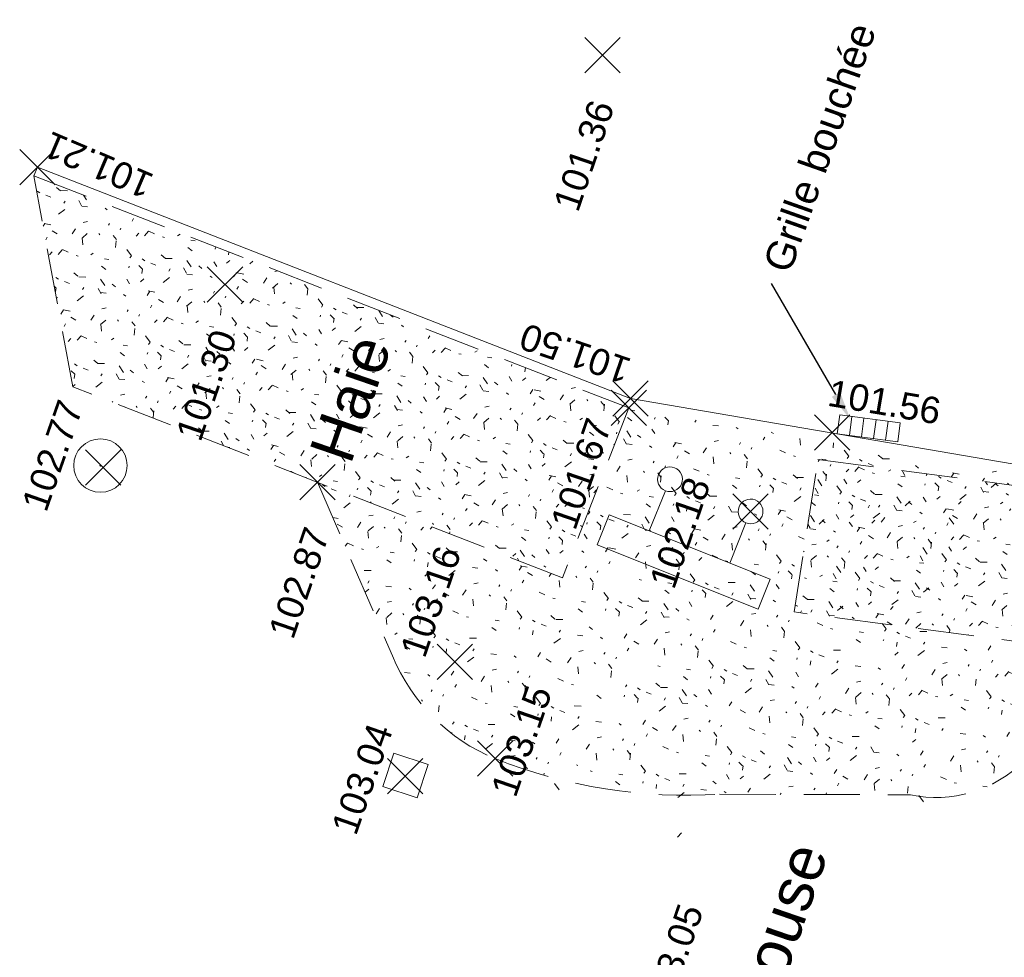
# Model space of a CAD drawing. Header units: metres. Extents: x 1525420.5 to 1525506.7, y 4222321 to 4222419.7.
# Tile 4 of 9: x 1525440.9 to 1525452.1, y 4222356.5 to 4222367.1. Entities that reach past the tile are written whole.
import ezdxf
from ezdxf import colors
from ezdxf.entities.mleader import LeaderData, LeaderLine
from ezdxf.enums import TextEntityAlignment as Align
from ezdxf.math import Vec2, Vec3

# ---------------------------------------------------------------- set-up
doc = ezdxf.new("R2010")
doc.units = ezdxf.units.M
doc.header["$LTSCALE"] = 0.2
doc.header["$PDMODE"] = 3
doc.header["$PDSIZE"] = 0.2
doc.linetypes.add('CACHE2', pattern=[4.762499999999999, 3.175, -1.5875])
doc.layers.get('0').update_dxf_attribs({"lineweight": 9})
for name, color, linetype, lineweight in [('Points', 7, 'Continuous', 9), ('Points_Alt', 7, 'Continuous', 9), ('Réseau_EP_Symbole', 162, 'Continuous', 9), ('Réseau_EP_Texte', 162, 'Continuous', 9), ('Réseau_EU_Symbole', 36, 'Continuous', 9), ('Réseau_FT_Symbole', 94, 'Continuous', 9), ('Signalisation', 251, 'Continuous', 9), ('Voirie_Caniveau', 153, 'Continuous', 9), ('Végétation_Ligne', 75, 'CACHE2', 9), ('Végétation_Symbole', 75, 'Continuous', 9), ('Végétation_Texte', 75, 'Continuous', 9)]:
    doc.layers.add(name, color=color, linetype=linetype, lineweight=lineweight)
doc.styles.add('ARC GEO 6', font='simplex.shx', dxfattribs={"width": 0.6, "oblique": 18})
doc.styles.get("Standard").update_dxf_attribs({"font": 'arial.ttf'})

# ---------------------------------------------------------------- blocks, each defined once
blk = doc.blocks.new('R026')
at = {"color": 0}
for points in [[(-0.35, 0.45), (1.05, 0.45), (1.05, 0.709607), (1.05, 0.709607), (-0.35, 0.709607), (-0.35, 0.45)], [(0, 0.1), (0, 0.1), (0, 0.45), (0, 0.45)], [(0.7, 0.1), (0.7, 0.45), (0.7, 0.45)]]:
    blk.add_lwpolyline(points, dxfattribs=at)
for centre in [(0, 0), (0.7, 0)]:
    blk.add_circle(centre, 0.1, dxfattribs=at)
blk = doc.blocks.new('AL_TCPOINT')
at = {"layer": 'Points'}
blk.add_point((0, 0), dxfattribs=at)
at = {"layer": 'Points_Alt', "style": 'ARC GEO 6', "oblique": 18, "width": 0.6}
blk.add_attdef('ALT', text='', height=0.09999999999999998, dxfattribs=at).set_placement((0.25, -0.1), align=Align.MIDDLE_LEFT)
blk = doc.blocks.new('W001')
at = {"color": 0}
for p, q in [((0.24, 0.6), (0.24, 0)), ((0.36, 0.6), (0.36, 0)), ((0.36, 0), (0.36, 0))]:
    blk.add_line(p, q, dxfattribs=at)
for points in [[(0, 0), (0.6, 0), (0.6, 0.6), (0, 0.6), (0, 0)], [(0.12, 0.6), (0.12, 0)], [(0.48, 0.6), (0.48, 0)]]:
    blk.add_lwpolyline(points, dxfattribs=at)
blk = doc.blocks.new('AFF05')
for radius in [0.5, 0.01]:
    blk.add_circle((0, 0), radius)
blk = doc.blocks.new('D001')
at = {"color": 0, "linetype": 'Continuous'}
for p, q in [((0.31324, 0.25976), (-0.31324, 0.25976)), ((-0.31324, 0.25976), (-0.31324, -0.25976)), ((0.31324, -0.25976), (0.31324, 0.25976)), ((-0.31324, -0.25976), (0.31324, -0.25976))]:
    blk.add_line(p, q, dxfattribs=at)

msp = doc.modelspace()

# ---------------------------------------------------------------- hatches: boundary and pattern name
at = {"layer": 'Végétation_Symbole'}
h = msp.add_hatch(dxfattribs=at)
h.set_pattern_fill('HAIE', color=256, scale=0.9999999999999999, angle=12.15628305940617)
h.set_pattern_definition([(121.4463292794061, (1102018.988286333, -213465.150671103), (-9.445303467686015, 15.3553327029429), [0.06033899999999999, -21.12928109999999]), (173.7213342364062, (1102018.535061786, -213464.3186704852), (-0.9775768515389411, -0.2105789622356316), [0.06312999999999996, -3.099147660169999]), (119.0837961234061, (1102018.472293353, -213464.3117326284), (-6.647833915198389, 11.86618322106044), [0.06845999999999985, -23.97317056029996]), (123.4067885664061, (1102018.729971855, -213465.2101155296), (-3.008048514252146, 4.466726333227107), [0.08649499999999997, -19.22671291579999]), (40.59921168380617, (1102018.47647675, -213464.6692687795), (9.489871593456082, 8.181829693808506), [0.07775999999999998, -27.2169281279]), (95.81609131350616, (1102018.48426311, -213464.7462554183), (-0.2105789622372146, 0.9775768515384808), [0.07737999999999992, -8.97800513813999]), (40.22876999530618, (1102018.918898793, -213464.1922579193), (11.23444633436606, 9.580564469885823), [0.04841699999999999, -16.95158299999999]), (81.60023783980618, (1102019.15206647, -213465.0716872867), (0.3458399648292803, 3.143309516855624), [0.04869999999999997, -8.495303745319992]), (135.0615259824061, (1102019.15634566, -213465.0241195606), (-2.586890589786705, 2.511572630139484), [0.05764999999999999, -20.19080673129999]), (147.1562830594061, (1102019.18511303, -213464.9275871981), (-0.9775768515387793, -0.2105789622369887), [0.03627699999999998, -1.37793656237]), (168.4067885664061, (1102019.107858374, -213464.3117974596), (-17.11528236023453, 3.47377456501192), [0.07786999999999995, -27.23513056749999]), (57.15628305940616, (1102019.001036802, -213464.3435846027), (-0.210578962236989, 0.9775768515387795), [0.05642199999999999, -1.35779156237]), (60.52274372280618, (1102019.039356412, -213464.4810169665), (5.158406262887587, 9.294667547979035), [0.03427999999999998, -12.0073145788]), (46.85143659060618, (1102019.082116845, -213464.6524567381), (8.301715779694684, 8.948827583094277), [0.04504999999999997, -15.76633830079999]), (140.4464462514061, (1102018.63844006, -213464.24392517), (-4.963202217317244, 4.045568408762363), [0.04611999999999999, -24.1613168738]), (84.41161143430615, (1102018.855126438, -213464.7626264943), (2.210300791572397, 22.98074346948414), [0.07477999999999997, -26.17402949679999]), (127.5024590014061, (1102018.862421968, -213464.6882218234), (-1.398734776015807, 1.744574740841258), [0.05991999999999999, -20.9638760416]), (127.1731765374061, (1102019.033512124, -213464.8727311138), (-1.398734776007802, 1.744574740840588), [0.08795999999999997, -16.46498535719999]), (53.34220822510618, (1102019.015337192, -213464.8971049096), (0.7669978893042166, 1.188155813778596), [0.03026999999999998, -10.59987581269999]), (75.59123188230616, (1102019.001315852, -213465.0080042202), (-0.2105789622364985, 0.9775768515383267), [0.01911299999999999, -2.216954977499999]), (143.3422082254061, (1102018.742724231, -213465.0257971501), (-1.188155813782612, 0.7669978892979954), [0.06056999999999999, -10.5695758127]), (171.6002378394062, (1102018.776865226, -213464.913561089), (-3.143309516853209, 0.3458399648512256), [0.04870199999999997, -8.495301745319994]), (31.95515941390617, (1102018.588090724, -213464.8493021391), (9.91102951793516, 6.226675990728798), [0.03338999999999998, -26.53727051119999]), (128.7213342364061, (1102018.676078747, -213464.6350597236), (-1.188155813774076, 0.766997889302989), [0.01911299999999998, -2.216954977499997]), (57.15628305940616, (1102018.772263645, -213464.5269203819), (-0.210578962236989, 0.9775768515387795), [0.02418499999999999, -1.39002856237]), (68.46621553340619, (1102018.90608936, -213464.5797030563), (0.5564189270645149, 2.165732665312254), [0.020579, -3.584972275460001]), (143.3422082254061, (1102018.758015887, -213464.3521722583), (-1.188155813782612, 0.7669978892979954), [0.03031, -10.5998358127]), (12.15628305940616, (1102018.487946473, -213464.4950468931), (-0.2105789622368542, 0.9775768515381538), [0.05, -0.9499999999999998]), (158.4662155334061, (1102018.331425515, -213465.1872277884), (-2.165732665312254, 0.5564189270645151), [0.06157, -3.54398127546]), (155.2863854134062, (1102018.316170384, -213464.8320970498), (-3.353888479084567, 1.323416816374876), [0.07122399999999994, -4.928775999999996]), (48.54063487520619, (1102018.206955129, -213464.8526769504), (3.278570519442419, 3.775046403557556), [0.06721699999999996, -23.53363044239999]), (148.8919876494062, (1102018.216051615, -213464.6380283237), (-18.79991405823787, 11.29438937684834), [0.06657599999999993, -23.27865905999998]), (37.86623684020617, (1102018.206457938, -213464.4039804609), (1.74457474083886, 1.398734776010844), [0.09175999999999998, -29.87488812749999]), (139.5616396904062, (1102018.437630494, -213465.1119758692), (-12.51329502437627, 10.60270944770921), [0.06099999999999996, -21.33993455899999]), (57.15628305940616, (1102018.477196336, -213465.2549562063), (-0.210578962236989, 0.9775768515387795), [0.02821099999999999, -1.38600256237]), (165.5912318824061, (1102018.430255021, -213464.8745348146), (-0.9775768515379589, -0.2105789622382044), [0.02543499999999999, -2.210632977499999]), (179.6274753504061, (1102018.516504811, -213465.1124778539), (-5.098463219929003, -0.07531795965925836), [0.07887999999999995, -9.140664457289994]), (57.15628305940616, (1102018.362367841, -213464.6243914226), (-0.210578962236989, 0.9775768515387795), [0.07071099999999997, -1.34350256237])])
h.paths.add_polyline_path([(1525447.070472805, 4222360.754020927), (1525447.820891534, 4222362.676215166), (1525441.089672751, 4222365.304062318), (1525441.528523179, 4222362.917581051)])
h = msp.add_hatch(dxfattribs=at)
h.set_pattern_fill('HAIE', color=256, scale=0.9999999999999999, angle=12.15628305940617)
h.set_pattern_definition([(121.4463292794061, (1102024.729222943, -213465.885721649), (-9.445303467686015, 15.3553327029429), [0.06033899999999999, -21.12928109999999]), (173.7213342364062, (1102024.275998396, -213465.0537210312), (-0.9775768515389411, -0.2105789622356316), [0.06312999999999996, -3.099147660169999]), (119.0837961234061, (1102024.213229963, -213465.0467831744), (-6.647833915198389, 11.86618322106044), [0.06845999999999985, -23.97317056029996]), (123.4067885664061, (1102024.470908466, -213465.9451660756), (-3.008048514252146, 4.466726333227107), [0.08649499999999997, -19.22671291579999]), (40.59921168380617, (1102024.21741336, -213465.4043193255), (9.489871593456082, 8.181829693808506), [0.07775999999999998, -27.2169281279]), (95.81609131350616, (1102024.225199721, -213465.4813059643), (-0.2105789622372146, 0.9775768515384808), [0.07737999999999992, -8.97800513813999]), (40.22876999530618, (1102024.659835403, -213464.9273084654), (11.23444633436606, 9.580564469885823), [0.04841699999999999, -16.95158299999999]), (81.60023783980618, (1102024.89300308, -213465.8067378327), (0.3458399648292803, 3.143309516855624), [0.04869999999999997, -8.495303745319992]), (135.0615259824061, (1102024.89728227, -213465.7591701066), (-2.586890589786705, 2.511572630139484), [0.05764999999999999, -20.19080673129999]), (147.1562830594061, (1102024.92604964, -213465.6626377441), (-0.9775768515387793, -0.2105789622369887), [0.03627699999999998, -1.37793656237]), (168.4067885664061, (1102024.848794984, -213465.0468480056), (-17.11528236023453, 3.47377456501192), [0.07786999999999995, -27.23513056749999]), (57.15628305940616, (1102024.741973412, -213465.0786351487), (-0.210578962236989, 0.9775768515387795), [0.05642199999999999, -1.35779156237]), (60.52274372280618, (1102024.780293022, -213465.2160675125), (5.158406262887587, 9.294667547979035), [0.03427999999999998, -12.0073145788]), (46.85143659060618, (1102024.823053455, -213465.3875072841), (8.301715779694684, 8.948827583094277), [0.04504999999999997, -15.76633830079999]), (140.4464462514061, (1102024.379376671, -213464.978975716), (-4.963202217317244, 4.045568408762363), [0.04611999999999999, -24.1613168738]), (84.41161143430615, (1102024.596063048, -213465.4976770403), (2.210300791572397, 22.98074346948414), [0.07477999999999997, -26.17402949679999]), (127.5024590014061, (1102024.603358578, -213465.4232723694), (-1.398734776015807, 1.744574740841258), [0.05991999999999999, -20.9638760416]), (127.1731765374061, (1102024.774448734, -213465.6077816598), (-1.398734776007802, 1.744574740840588), [0.08795999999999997, -16.46498535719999]), (53.34220822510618, (1102024.756273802, -213465.6321554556), (0.7669978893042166, 1.188155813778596), [0.03026999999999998, -10.59987581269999]), (75.59123188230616, (1102024.742252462, -213465.7430547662), (-0.2105789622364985, 0.9775768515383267), [0.01911299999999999, -2.216954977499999]), (143.3422082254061, (1102024.483660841, -213465.7608476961), (-1.188155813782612, 0.7669978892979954), [0.06056999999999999, -10.5695758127]), (171.6002378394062, (1102024.517801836, -213465.648611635), (-3.143309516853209, 0.3458399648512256), [0.04870199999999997, -8.495301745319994]), (31.95515941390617, (1102024.329027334, -213465.5843526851), (9.91102951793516, 6.226675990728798), [0.03338999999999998, -26.53727051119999]), (128.7213342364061, (1102024.417015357, -213465.3701102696), (-1.188155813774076, 0.766997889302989), [0.01911299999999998, -2.216954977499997]), (57.15628305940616, (1102024.513200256, -213465.2619709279), (-0.210578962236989, 0.9775768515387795), [0.02418499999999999, -1.39002856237]), (68.46621553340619, (1102024.64702597, -213465.3147536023), (0.5564189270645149, 2.165732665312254), [0.020579, -3.584972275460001]), (143.3422082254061, (1102024.498952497, -213465.0872228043), (-1.188155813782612, 0.7669978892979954), [0.03031, -10.5998358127]), (12.15628305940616, (1102024.228883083, -213465.2300974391), (-0.2105789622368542, 0.9775768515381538), [0.05, -0.9499999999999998]), (158.4662155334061, (1102024.072362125, -213465.9222783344), (-2.165732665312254, 0.5564189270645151), [0.06157, -3.54398127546]), (155.2863854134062, (1102024.057106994, -213465.5671475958), (-3.353888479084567, 1.323416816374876), [0.07122399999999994, -4.928775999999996]), (48.54063487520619, (1102023.947891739, -213465.5877274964), (3.278570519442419, 3.775046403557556), [0.06721699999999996, -23.53363044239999]), (148.8919876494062, (1102023.956988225, -213465.3730788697), (-18.79991405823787, 11.29438937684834), [0.06657599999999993, -23.27865905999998]), (37.86623684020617, (1102023.947394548, -213465.139031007), (1.74457474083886, 1.398734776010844), [0.09175999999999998, -29.87488812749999]), (139.5616396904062, (1102024.178567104, -213465.8470264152), (-12.51329502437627, 10.60270944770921), [0.06099999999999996, -21.33993455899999]), (57.15628305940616, (1102024.218132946, -213465.9900067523), (-0.210578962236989, 0.9775768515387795), [0.02821099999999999, -1.38600256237]), (165.5912318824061, (1102024.171191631, -213465.6095853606), (-0.9775768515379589, -0.2105789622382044), [0.02543499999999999, -2.210632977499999]), (179.6274753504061, (1102024.257441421, -213465.8475283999), (-5.098463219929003, -0.07531795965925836), [0.07887999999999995, -9.140664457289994]), (57.15628305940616, (1102024.103304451, -213465.3594419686), (-0.210578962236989, 0.9775768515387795), [0.07071099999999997, -1.34350256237])])
edge = h.paths.add_edge_path()
edge.add_arc((1525451.297166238, 4222359.672955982), 1.405264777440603, 258.0685381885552, 372.2360679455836)
edge.add_line((1525452.670507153, 4222359.970787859), (1525449.691170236, 4222360.367558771))
edge.add_line((1525449.691170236, 4222360.367558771), (1525449.961609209, 4222362.094143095))
edge.add_line((1525449.961609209, 4222362.094143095), (1525452.940946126, 4222361.697372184))
edge.add_line((1525452.940946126, 4222361.697372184), (1525452.95684615, 4222361.798883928))
edge.add_line((1525452.95684615, 4222361.798883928), (1525447.820891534, 4222362.676215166))
edge.add_line((1525447.820891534, 4222362.676215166), (1525447.070472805, 4222360.754020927))
edge.add_line((1525447.070472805, 4222360.754020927), (1525444.299497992, 4222361.835800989))
edge.add_line((1525444.299497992, 4222361.835800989), (1525445.147771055, 4222359.871322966))
edge.add_arc((1525447.112145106, 4222360.669039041), 2.120168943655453, 202.1016647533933, 247.7106647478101)
edge.add_arc((1525448.473467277, 4222364.153432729), 5.860865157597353, 248.3164936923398, 273.6691225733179)
edge.add_line((1525448.848530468, 4222358.304580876), (1525451.006639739, 4222358.298051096))
h = msp.add_hatch(dxfattribs=at)
h.set_pattern_fill('HAIE', color=256, scale=0.9999999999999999, angle=12.15628305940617)
h.set_pattern_definition([(121.4463292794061, (1102023.876769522, -213467.4772906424), (-9.445303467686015, 15.3553327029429), [0.06033899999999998, -21.12928109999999]), (173.7213342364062, (1102023.423544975, -213466.6452900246), (-0.9775768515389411, -0.2105789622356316), [0.06312999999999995, -3.099147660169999]), (119.0837961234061, (1102023.360776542, -213466.6383521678), (-6.647833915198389, 11.86618322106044), [0.06845999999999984, -23.97317056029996]), (123.4067885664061, (1102023.618455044, -213467.536735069), (-3.008048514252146, 4.466726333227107), [0.08649499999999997, -19.22671291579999]), (40.59921168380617, (1102023.364959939, -213466.9958883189), (9.489871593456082, 8.181829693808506), [0.07775999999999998, -27.2169281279]), (95.81609131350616, (1102023.372746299, -213467.0728749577), (-0.2105789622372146, 0.9775768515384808), [0.07737999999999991, -8.978005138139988]), (40.22876999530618, (1102023.807381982, -213466.5188774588), (11.23444633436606, 9.580564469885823), [0.04841699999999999, -16.95158299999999]), (81.60023783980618, (1102024.040549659, -213467.3983068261), (0.3458399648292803, 3.143309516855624), [0.04869999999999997, -8.49530374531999]), (135.0615259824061, (1102024.044828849, -213467.3507391), (-2.586890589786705, 2.511572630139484), [0.05764999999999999, -20.19080673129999]), (147.1562830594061, (1102024.073596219, -213467.2542067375), (-0.9775768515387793, -0.2105789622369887), [0.03627699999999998, -1.37793656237]), (168.4067885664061, (1102023.996341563, -213466.638416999), (-17.11528236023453, 3.47377456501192), [0.07786999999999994, -27.23513056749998]), (57.15628305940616, (1102023.889519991, -213466.6702041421), (-0.210578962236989, 0.9775768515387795), [0.05642199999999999, -1.35779156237]), (60.52274372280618, (1102023.927839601, -213466.8076365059), (5.158406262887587, 9.294667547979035), [0.03427999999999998, -12.0073145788]), (46.85143659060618, (1102023.970600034, -213466.9790762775), (8.301715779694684, 8.948827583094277), [0.04504999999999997, -15.76633830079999]), (140.4464462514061, (1102023.526923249, -213466.5705447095), (-4.963202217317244, 4.045568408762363), [0.04611999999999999, -24.1613168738]), (84.41161143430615, (1102023.743609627, -213467.0892460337), (2.210300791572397, 22.98074346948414), [0.07477999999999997, -26.17402949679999]), (127.5024590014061, (1102023.750905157, -213467.0148413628), (-1.398734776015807, 1.744574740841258), [0.05991999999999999, -20.9638760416]), (127.1731765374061, (1102023.921995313, -213467.1993506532), (-1.398734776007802, 1.744574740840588), [0.08795999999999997, -16.46498535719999]), (53.34220822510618, (1102023.903820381, -213467.2237244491), (0.7669978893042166, 1.188155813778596), [0.03026999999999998, -10.59987581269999]), (75.59123188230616, (1102023.889799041, -213467.3346237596), (-0.2105789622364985, 0.9775768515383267), [0.01911299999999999, -2.216954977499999]), (143.3422082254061, (1102023.63120742, -213467.3524166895), (-1.188155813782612, 0.7669978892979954), [0.06056999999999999, -10.5695758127]), (171.6002378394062, (1102023.665348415, -213467.2401806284), (-3.143309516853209, 0.3458399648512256), [0.04870199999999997, -8.495301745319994]), (31.95515941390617, (1102023.476573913, -213467.1759216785), (9.91102951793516, 6.226675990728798), [0.03338999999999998, -26.53727051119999]), (128.7213342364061, (1102023.564561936, -213466.961679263), (-1.188155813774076, 0.766997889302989), [0.01911299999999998, -2.216954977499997]), (57.15628305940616, (1102023.660746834, -213466.8535399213), (-0.210578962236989, 0.9775768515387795), [0.02418499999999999, -1.39002856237]), (68.46621553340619, (1102023.794572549, -213466.9063225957), (0.5564189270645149, 2.165732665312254), [0.020579, -3.584972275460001]), (143.3422082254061, (1102023.646499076, -213466.6787917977), (-1.188155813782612, 0.7669978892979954), [0.03031, -10.5998358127]), (12.15628305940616, (1102023.376429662, -213466.8216664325), (-0.2105789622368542, 0.9775768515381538), [0.05, -0.9499999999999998]), (158.4662155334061, (1102023.219908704, -213467.5138473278), (-2.165732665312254, 0.5564189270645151), [0.06157, -3.54398127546]), (155.2863854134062, (1102023.204653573, -213467.1587165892), (-3.353888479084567, 1.323416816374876), [0.07122399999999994, -4.928775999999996]), (48.54063487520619, (1102023.095438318, -213467.1792964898), (3.278570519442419, 3.775046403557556), [0.06721699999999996, -23.53363044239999]), (148.8919876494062, (1102023.104534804, -213466.9646478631), (-18.79991405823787, 11.29438937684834), [0.06657599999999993, -23.27865905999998]), (37.86623684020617, (1102023.094941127, -213466.7306000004), (1.74457474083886, 1.398734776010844), [0.09175999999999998, -29.87488812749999]), (139.5616396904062, (1102023.326113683, -213467.4385954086), (-12.51329502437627, 10.60270944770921), [0.06099999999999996, -21.33993455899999]), (57.15628305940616, (1102023.365679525, -213467.5815757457), (-0.210578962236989, 0.9775768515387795), [0.02821099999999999, -1.38600256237]), (165.5912318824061, (1102023.31873821, -213467.201154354), (-0.9775768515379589, -0.2105789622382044), [0.02543499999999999, -2.210632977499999]), (179.6274753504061, (1102023.404988, -213467.4390973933), (-5.098463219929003, -0.07531795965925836), [0.07887999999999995, -9.140664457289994]), (57.15628305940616, (1102023.25085103, -213466.951010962), (-0.210578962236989, 0.9775768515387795), [0.07071099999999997, -1.34350256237])])
h.paths.add_polyline_path([(1525452.670507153, 4222359.970787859), (1525452.940946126, 4222361.697372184), (1525449.961609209, 4222362.094143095), (1525449.691170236, 4222360.367558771)])

# ---------------------------------------------------------------- linework, layer by layer
at = {"layer": 'Voirie_Caniveau'}
msp.add_lwpolyline([(1525456.153514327, 4222349.936855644), (1525456.950078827, 4222354.883734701), (1525457.53151952, 4222358.495938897, 0.4301729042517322), (1525454.882834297, 4222361.62389111), (1525452.865343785, 4222361.923322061), (1525447.838960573, 4222362.781992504), (1525441.128706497, 4222365.403959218), (1525441.089672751, 4222365.304062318)], format="xyb", dxfattribs=at)
at = {"layer": 'Végétation_Ligne'}
msp.add_lwpolyline([(1525447.070472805, 4222360.754020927), (1525441.528523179, 4222362.917581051), (1525441.089672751, 4222365.304062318), (1525447.820891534, 4222362.676215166), (1525447.070472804, 4222360.754020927)], dxfattribs=at)
msp.add_lwpolyline([(1525452.940946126, 4222361.697372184), (1525452.670507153, 4222359.970787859), (1525449.691170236, 4222360.367558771), (1525449.961609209, 4222362.094143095)], close=True, dxfattribs=at)
msp.add_lwpolyline([(1525444.299497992, 4222361.835800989), (1525445.147771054, 4222359.871322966, 0.2016762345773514), (1525446.307999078, 4222358.707288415, 0.111075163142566), (1525448.848530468, 4222358.304580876), (1525451.006639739, 4222358.298051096, 0.5439025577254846), (1525452.670507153, 4222359.970787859)], format="xyb", dxfattribs=at)

# ---------------------------------------------------------------- block references
at = {"layer": 'Points'}
ref = msp.add_blockref('AL_TCPOINT', (1525447.523085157, 4222366.672010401), dxfattribs=dict(at, rotation=70.98859408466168))
ref.add_attrib('ALT', '101.36', dxfattribs={"layer": 'Points_Alt', "height": 0.2999999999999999, "rotation": 70.98859408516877}).set_placement((1525447.103374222, 4222364.928262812), align=Align.MIDDLE_LEFT)
ref = msp.add_blockref('AL_TCPOINT', (1525441.128706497, 4222365.403959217), dxfattribs=dict(at, rotation=156.9182657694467))
ref.add_attrib('ALT', '101.21', dxfattribs={"layer": 'Points_Alt', "height": 0.2999999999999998, "rotation": 516.9182657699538}).set_placement((1525442.406839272, 4222365.173106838), align=Align.MIDDLE_LEFT)
ref = msp.add_blockref('AL_TCPOINT', (1525443.251751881, 4222364.072835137), dxfattribs=dict(at, rotation=70.98859408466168))
ref.add_attrib('ALT', '101.30', dxfattribs={"layer": 'Points_Alt', "height": 0.2999999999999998, "rotation": 70.98859408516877}).set_placement((1525442.832040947, 4222362.329087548), align=Align.MIDDLE_LEFT)
ref = msp.add_blockref('AL_TCPOINT', (1525447.838960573, 4222362.781992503), dxfattribs=dict(at, rotation=161.1250909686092))
ref.add_attrib('ALT', '101.50', dxfattribs={"layer": 'Points_Alt', "height": 0.2999999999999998, "rotation": 881.1250909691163}).set_placement((1525447.819916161, 4222363.083999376), align=Align.MIDDLE_LEFT)
ref = msp.add_blockref('AL_TCPOINT', (1525450.122260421, 4222362.400677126), dxfattribs=dict(at, rotation=350.3055928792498))
ref.add_attrib('ALT', '101.56', dxfattribs={"layer": 'Points_Alt', "height": 0.2999999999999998, "rotation": 350.305592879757}).set_placement((1525450.081495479, 4222362.852016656), align=Align.MIDDLE_LEFT)
ref = msp.add_blockref('AL_TCPOINT', (1525447.820891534, 4222362.676215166), dxfattribs=dict(at, rotation=70.98859408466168))
ref.add_attrib('ALT', '101.67', dxfattribs={"layer": 'Points_Alt', "height": 0.2999999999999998, "rotation": 70.98859408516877}).set_placement((1525447.072012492, 4222361.327176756), align=Align.MIDDLE_LEFT)
ref = msp.add_blockref('AL_TCPOINT', (1525441.873, 4222362.003), dxfattribs=dict(at, rotation=70.73517926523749))
ref.add_attrib('ALT', '102.77', dxfattribs={"layer": 'Points_Alt', "height": 0.2999999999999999, "rotation": 70.73517928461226}).set_placement((1525440.94576826, 4222361.583037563), align=Align.TOP_LEFT)
ref = msp.add_blockref('AL_TCPOINT', (1525444.299497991, 4222361.83580099), dxfattribs=dict(at, rotation=70.98859408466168))
ref.add_attrib('ALT', '102.87', dxfattribs={"layer": 'Points_Alt', "height": 0.2999999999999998, "rotation": 70.98859408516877}).set_placement((1525443.879787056, 4222360.0920534), align=Align.MIDDLE_LEFT)
ref = msp.add_blockref('AL_TCPOINT', (1525449.198544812, 4222361.505151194), dxfattribs=dict(at, rotation=70.98859408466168))
ref.add_attrib('ALT', '102.18', dxfattribs={"layer": 'Points_Alt', "height": 0.2999999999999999, "rotation": 70.98859408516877}).set_placement((1525448.189932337, 4222360.658304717), align=Align.MIDDLE_LEFT)
ref = msp.add_blockref('AL_TCPOINT', (1525445.850927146, 4222359.801501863), dxfattribs=dict(at, rotation=70.98859408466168))
ref.add_attrib('ALT', '103.16', dxfattribs={"layer": 'Points_Alt', "height": 0.2999999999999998, "rotation": 70.98859408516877}).set_placement((1525445.369706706, 4222359.87992928), align=Align.MIDDLE_LEFT)
ref = msp.add_blockref('AL_TCPOINT', (1525446.307999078, 4222358.707288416), dxfattribs=dict(at, rotation=70.98859408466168))
ref.add_attrib('ALT', '103.15', dxfattribs={"layer": 'Points_Alt', "height": 0.2999999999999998, "rotation": 70.98859408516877}).set_placement((1525446.397185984, 4222358.301208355), align=Align.MIDDLE_LEFT)
ref = msp.add_blockref('AL_TCPOINT', (1525445.29, 4222358.509), dxfattribs=dict(at, rotation=70.73517926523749))
ref.add_attrib('ALT', '103.04', dxfattribs={"layer": 'Points_Alt', "height": 0.2999999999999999, "rotation": 70.73517928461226}).set_placement((1525444.449634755, 4222357.921956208), align=Align.TOP_LEFT)
ref = msp.add_blockref('AL_TCPOINT', (1525448.45010241, 4222355.530168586), dxfattribs=dict(at, rotation=70.98859408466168))
ref.add_attrib('ALT', '103.05', dxfattribs={"layer": 'Points_Alt', "height": 0.2999999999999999, "rotation": 70.98859408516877}).set_placement((1525448.110817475, 4222355.829363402), align=Align.MIDDLE_LEFT)
at = {"layer": 'Réseau_EP_Symbole', "xscale": 1.149774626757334, "yscale": 0.358, "zscale": 0.9779705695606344, "rotation": 352.5391540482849}
msp.add_blockref('W001', (1525450.179833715, 4222362.384606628), dxfattribs=at)
at = {"layer": 'Réseau_EU_Symbole', "xscale": 0.6039147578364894, "yscale": 0.6039147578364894, "zscale": 0.6039147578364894}
msp.add_blockref('AFF05', (1525441.84252035, 4222362.024444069, -1.129694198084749), dxfattribs=at)
at = {"layer": 'Réseau_FT_Symbole', "xscale": 0.632499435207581, "yscale": 0.7862024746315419, "zscale": 0.8966108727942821, "rotation": 71.72086587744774}
msp.add_blockref('D001', (1525445.29387613, 4222358.51723237), dxfattribs=at)
at = {"layer": 'Signalisation', "xscale": 1.401931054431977, "yscale": 1.402611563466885, "zscale": 1.401931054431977, "rotation": 158.1835264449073}
msp.add_blockref('R026', (1525449.198544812, 4222361.505151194), dxfattribs=at)

# ---------------------------------------------------------------- texts
at = {"layer": 'Végétation_Texte'}
for s, p in [('Haie', (1525444.672123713, 4222362.024360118)), ('Pelouse', (1525449.259441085, 4222355.250827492))]:
    msp.add_text(s, height=0.4999999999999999, rotation=70.98857999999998, dxfattribs=at).set_placement(p)

# ---------------------------------------------------------------- leaders
at = {"layer": 'Réseau_EP_Texte'}
ml = msp.add_multileader_mtext('Standard', dxfattribs=at)
ml.set_content('Grille bouchée', color=256)
ml.set_leader_properties()
ml.build(insert=Vec2(0, 0))
ml.multileader.update_dxf_attribs({"text_right_attachment_type": 6, "dogleg_length": 0.36, "arrow_head_size": 0.3265181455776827, "scale": 4.081476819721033})
ctx = ml.context
ctx.base_point, ctx.scale, ctx.char_height, ctx.arrow_head_size, ctx.landing_gap_size, ctx.plane_origin, ctx.plane_x_axis, ctx.plane_y_axis = Vec3(1525449.437293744, 4222364.085056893), 4.081476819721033, 0.3265181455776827, 0.3265181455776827, 0.1632590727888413, Vec3(1525453.246991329, 4222365.959145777), Vec3(0.3337189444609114, 0.94267261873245), Vec3(-0.94267261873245, 0.3337189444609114)
ctx.right_attachment = 6
notes = []
notes.append((ctx, [(1, (1, 1, 0), (1525449.437293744, 4222364.085056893), (0.3337189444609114, 0.9426726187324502), 9.361851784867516e-11, [(0, [(1525450.328052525, 4222362.547623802)], 0, [])])]))
ctx.mtext.insert, ctx.mtext.text_direction, ctx.mtext.rotation, ctx.mtext.flow_direction = Vec3(1525449.335252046, 4222364.2943685), Vec3(0.3337189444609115, 0.9426726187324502), 1.230550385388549, 5
for ctx, leaders in notes:
    for number, flags, end, landing, length, lines in leaders:
        leader = LeaderData()
        leader.index, (leader.has_last_leader_line, leader.has_dogleg_vector, leader.attachment_direction) = number, flags
        leader.last_leader_point, leader.dogleg_vector, leader.dogleg_length = Vec3(end), Vec3(landing), length
        for number, points, colour, breaks in lines:
            line = LeaderLine()
            line.index, line.vertices, line.color, line.breaks = number, Vec3.list(points), colors.encode_raw_color(colour), breaks
            leader.lines.append(line)
        ctx.leaders.append(leader)

doc.saveas('drawing.dxf')
